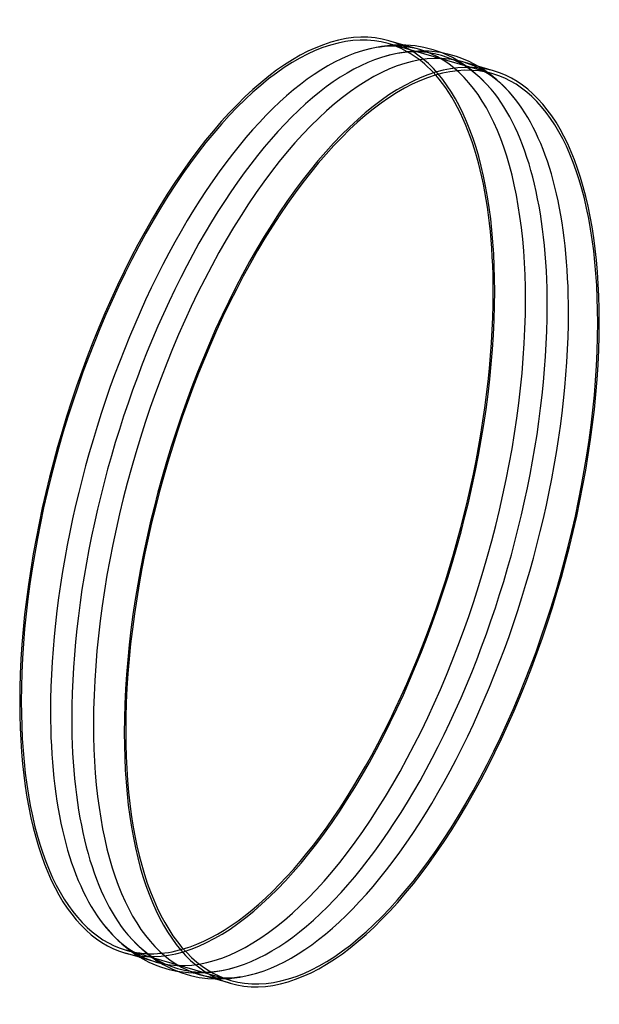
# Model space of a CAD drawing. Header units: millimetres. Extents: x -384 to 384, y -653 to 653.
import ezdxf

# ---------------------------------------------------------------- set-up
doc = ezdxf.new("R2010")
doc.units = ezdxf.units.MM
doc.layers.add('HIDDEN', color=7, linetype='Continuous')
doc.layers.add('THICK', color=7, linetype='Continuous')

msp = doc.modelspace()

# ---------------------------------------------------------------- linework, layer by layer
at = {"layer": 'HIDDEN'}
for p, q in [((242.9, 581.4), (104.3, 621.4)), ((146.3, 613.5), (125.1, 619.6)), ((189.6, 602.9), (175.9, 609.2)), ((199.9, 597), (189.6, 602.9)), ((209, 590.8), (199.9, 597)), ((216.3, 585.2), (209, 590.8)), ((232.5, 585.8), (224.3, 591)), ((228.1, 574.7), (216.3, 585.2)), ((240.8, 579.8), (232.5, 585.8)), ((248.6, 573.3), (240.8, 579.8)), ((240.8, 561), (228.1, 574.7)), ((256.8, 565.7), (248.6, 573.3)), ((265, 557), (256.8, 565.7)), ((273.3, 547.1), (265, 557)), ((-104.3, -621.4), (-242.9, -581.4)), ((-203.2, -597.1), (-224.3, -591)), ((-175.9, -609.2), (-160.4, -611.2)), ((-160.4, -611.2), (-154.2, -611.6)), ((-154.2, -611.6), (-146, -611.6)), ((-146, -611.6), (-130.3, -610.6)), ((-130.3, -610.6), (-119.1, -608.9)), ((-119.1, -608.9), (-107.9, -606.6)), ((-107.9, -606.6), (-95.3, -603)), ((-78.8, -614.2), (-69.7, -611.7)), ((-69.7, -611.7), (-60.3, -608.6)), ((-125.1, -619.6), (-121, -619.6)), ((-121, -619.6), (-106.4, -619)), ((-106.4, -619), (-92.2, -617.1)), ((-92.2, -617.1), (-78.8, -614.2))]:
    msp.add_line(p, q, dxfattribs=at)
for centre, major_axis, start_param, end_param in [((-69.3, 20), (-173.6, -601.4), -3.141593, -0.982794), ((-28.5, 8.2), (174.7, 605.3), 0, 0.302305), ((0, 0), (174.9, 605.8), -0.281039, 0.281038), ((-69.3, 20), (-173.6, -601.4), 2.872323, 3.141593), ((-69.3, 20), (174.7, 605.3), -0.982794, 0), ((-28.5, 8.2), (174.7, 605.3), -0.982794, 0), ((28.5, -8.2), (-174.7, -605.3), 2.839234, 3.141593), ((0, 0), (174.9, 605.8), -0.982794, -0.281039), ((28.5, -8.2), (-174.7, -605.3), 2.158799, 2.839234), ((-69.3, 20), (174.7, 605.3), -3.141593, -0.982794), ((-28.5, 8.2), (174.7, 605.3), -3.141593, -0.982794), ((0, 0), (174.9, 605.8), -2.860555, -0.982794), ((28.5, -8.2), (-174.7, -605.3), 0.302305, 2.158799), ((-69.3, 20), (-173.6, -601.4), -0.982794, 0), ((-28.5, 8.2), (174.7, 605.3), 2.839234, 3.141593), ((0, 0), (174.9, 605.8), 2.860554, 3.42263), ((-69.3, 20), (-173.6, -601.4), 0, 0.26927), ((28.5, -8.2), (-174.7, -605.3), 0, 0.302305)]:
    msp.add_ellipse(centre, major_axis=major_axis, ratio=0.433013, start_param=start_param, end_param=end_param, dxfattribs=at)
at = {"layer": 'THICK'}
for p, q in [((80.2, 614.6), (70.4, 611.9)), ((95.4, 617.6), (80.2, 614.6)), ((110.8, 619.3), (95.4, 617.6)), ((125.1, 619.6), (105.4, 625.3)), ((122.8, 619.6), (110.8, 619.3)), ((127.7, 619.5), (122.8, 619.6)), ((140.2, 618.4), (127.7, 619.5)), ((151.6, 616.5), (140.2, 618.4)), ((163.8, 613.4), (151.6, 616.5)), ((70.4, 611.9), (60.3, 608.6)), ((107.7, 606.5), (95.3, 603)), ((118.6, 608.9), (107.7, 606.5)), ((129.4, 610.5), (118.6, 608.9)), ((144.5, 611.6), (129.4, 610.5)), ((154, 611.6), (144.5, 611.6)), ((158.3, 611.3), (154, 611.6)), ((173.8, 609.6), (158.3, 611.3)), ((175.9, 609.2), (163.8, 613.4)), ((185, 607.2), (173.8, 609.6)), ((195, 604.3), (185, 607.2)), ((202, 601.8), (195, 604.3)), ((211.8, 597.6), (202, 601.8)), ((244, 585.3), (203.2, 597.1)), ((224.3, 591), (211.8, 597.6)), ((-273.3, -547.1), (-261.2, -561.2)), ((-261.2, -561.2), (-249, -573)), ((-240.8, -561), (-229, -573.8)), ((-249, -573), (-237.3, -582.4)), ((-229, -573.8), (-217.3, -584.3)), ((-224.3, -591), (-244, -585.3)), ((-237.3, -582.4), (-225.1, -590.5)), ((-217.3, -584.3), (-210.8, -589.5)), ((-225.1, -590.5), (-212.9, -597.1)), ((-212.9, -597.1), (-202.6, -601.6)), ((-210.8, -589.5), (-202.4, -595.4)), ((-202.4, -595.4), (-194, -600.5)), ((-194, -600.5), (-181.6, -606.7)), ((-202.6, -601.6), (-196.2, -603.9)), ((-196.2, -603.9), (-186.3, -606.9)), ((-186.3, -606.9), (-175.9, -609.2)), ((-181.6, -606.7), (-169.4, -611.6)), ((-169.4, -611.6), (-157.8, -615.1)), ((-105.4, -625.3), (-146.3, -613.5)), ((-157.8, -615.1), (-146.1, -617.6)), ((-146.1, -617.6), (-135, -619)), ((-135, -619), (-125.1, -619.6))]:
    msp.add_line(p, q, dxfattribs=at)
for centre, major_axis, start_param, end_param in [((-69.3, 20), (174.7, 605.3), 0, 2.158799), ((28.5, -8.2), (-174.7, -605.3), -3.141593, -0.982794), ((-28.5, 8.2), (174.7, 605.3), 0.302305, 2.158799), ((0, 0), (174.9, 605.8), 0.281038, 2.158799), ((69.3, -20), (-174.7, -605.3), -3.141593, -0.982794), ((69.3, -20), (173.6, 601.4), 0, 2.158799), ((-69.3, 20), (-173.6, -601.4), 2.158799, 2.872323), ((69.3, -20), (173.6, 601.4), -0.982794, 0), ((69.3, -20), (-174.7, -605.3), 2.158799, 3.141593), ((-69.3, 20), (-173.6, -601.4), 0.26927, 2.158799), ((69.3, -20), (-174.7, -605.3), 0, 2.158799), ((69.3, -20), (173.6, 601.4), -3.141593, -0.982794), ((-69.3, 20), (174.7, 605.3), 2.158799, 3.141593), ((-28.5, 8.2), (174.7, 605.3), 2.158799, 2.839234), ((0, 0), (174.9, 605.8), 2.158799, 2.860554), ((28.5, -8.2), (-174.7, -605.3), -0.982794, 0), ((69.3, -20), (-174.7, -605.3), -0.982794, 0), ((69.3, -20), (173.6, 601.4), 2.158799, 3.141593)]:
    msp.add_ellipse(centre, major_axis=major_axis, ratio=0.433013, start_param=start_param, end_param=end_param, dxfattribs=at)

doc.saveas('drawing.dxf')
